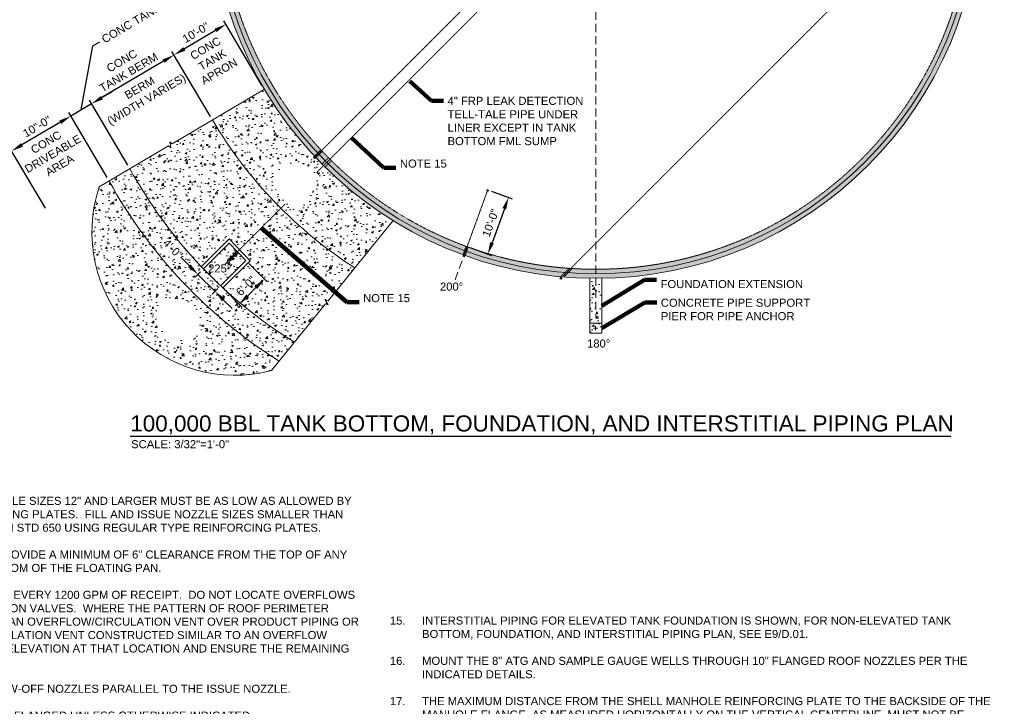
# Model space of a CAD drawing. Header units: inches. Extents: x -1659 to 2136, y -2299 to 1081.
# Tile 2 of 3: x 160 to 2117, y -1355 to 9. Entities that reach past the tile are written whole.
import ezdxf

# ---------------------------------------------------------------- set-up
doc = ezdxf.new("R2010")
doc.units = ezdxf.units.IN
doc.header["$MEASUREMENT"] = 0
doc.linetypes.add('( Dashed )', pattern=[9, 6, -3])
doc.linetypes.add('HIDDEN', pattern=[0.19685, 0.15748, -0.03937])
doc.layers.get('DefPoints').update_dxf_attribs({"lineweight": 0})
for name, color, linetype, lineweight in [('G-ANNO-DIMS', 2, 'Continuous', 0), ('G-ANNO-MASK', 1, 'Continuous', 0), ('G-ANNO-NOTE', 4, 'Continuous', 30), ('G-ANNO-PATT', 250, 'Continuous', 0), ('G-ANNO-TEXT', 2, 'Continuous', 30), ('G-GRID-COOR', 2, 'Continuous', 13), ('M-DETL LGHT', 3, 'Continuous', 0), ('M-DETL-LGHT', 3, 'Continuous', 0), ('M-DETL-MEDM', 5, 'Continuous', 0), ('M-DETL-MLGT', 2, 'Continuous', 0), ('M-PIPE-VALV', 3, 'Continuous', 0)]:
    doc.layers.add(name, color=color, linetype=linetype, lineweight=lineweight)
doc.layers.add('G-ANNO-NPLT', color=2, linetype='Continuous', lineweight=0, plot=False)
doc.styles.add("AEC_AC_12ArchDims-CC_3-32_1'", font='arial.ttf', dxfattribs={"height": 16})
doc.styles.add("AEC_AC_51Text-LeftTop_3-32_1'", font='arial.ttf', dxfattribs={"height": 16})
doc.styles.add("AEC_AC_53Text-LeftTop_1-32_1'", font='arial.ttf', dxfattribs={"height": 48})
doc.dimstyles.new("AEC_AC_12_Arch-Dims_3-32_1'", dxfattribs={"dimtxt": 16, "dimasz": 24, "dimexe": 8, "dimexo": 8, "dimgap": 8, "dimtad": 1, "dimdec": 4, "dimzin": 15, "dimdsep": 46, "dimlunit": 4, "dimtxsty": "AEC_AC_12ArchDims-CC_3-32_1'", "dimcen": 0.09, "dimclrd": 256, "dimclre": 256, "dimazin": 2, "dimtfac": 0.7, "dimtdec": 4, "dimtix": 1, "dimtmove": 1, "dimatfit": 3, "dimfxl": 1, "dimfrac": 1, "dimtolj": 1, "dimtzin": 15, "dimlwd": 30, "dimlwe": 30, "dimarcsym": 0})
doc.dimstyles.new("AEC_AC_51_Notes_3-32_1'", dxfattribs={"dimtxt": 16, "dimasz": 24, "dimexe": 8, "dimexo": 8, "dimgap": 8, "dimtad": 1, "dimjust": 1, "dimdec": 3, "dimzin": 15, "dimdsep": 46, "dimlunit": 5, "dimtxsty": "AEC_AC_51Text-LeftTop_3-32_1'", "dimcen": 0.09, "dimclrd": 256, "dimclre": 256, "dimazin": 2, "dimtfac": 0.7, "dimtdec": 3, "dimtmove": 1, "dimatfit": 1, "dimfxl": 1, "dimfrac": 1, "dimtolj": 1, "dimtzin": 15, "dimlwd": 30, "dimlwe": 30, "dimarcsym": 0})

# ---------------------------------------------------------------- blocks, each defined once
blk = doc.blocks.new('BLND FLNG 4')
for p, q in [((0.9375, 4.5), (0, 4.5)), ((0, 4.5), (0, -4.5)), ((0.9375, 4.5), (0.9375, -4.5)), ((0.9375, -4.5), (0, -4.5))]:
    blk.add_line(p, q)
blk = doc.blocks.new('BALL 4')
for p, q in [((-8.1, 3.6), (-5.6, 1.1)), ((-3.4, 1.1), (-0.9, 3.6)), ((-8.1, -3.6), (-5.6, -1.1)), ((-3.4, -1.1), (-0.9, -3.6))]:
    blk.add_line(p, q)
blk.add_circle((-4.5, 0), 1.5)
for p in [(-9, 0), (-0.9, 0)]:
    blk.add_blockref('BLND FLNG 4', p)
blk = doc.blocks.new('WNF 4')
for p, q in [((0, -4.5), (0, 4.5)), ((0, 4.5), (0, -4.5)), ((0, 4.5), (0.9, 4.5)), ((0.9, -4.5), (0.9, 4.5)), ((3, 2.2), (0.9, 2.9)), ((3, 2.2), (3, -2.2)), ((0, -4.5), (0.9, -4.5)), ((3, -2.2), (0.9, -2.9))]:
    blk.add_line(p, q)
blk = doc.blocks.new('*D40')
at = {"layer": 'DefPoints', "color": 0, "transparency": 16777216}
for p in [(1090.8, -329), (1049.8, -441.8), (1090.9, -456.8)]:
    blk.add_point(p, dxfattribs=at)
at = {"layer": 'G-ANNO-DIMS', "lineweight": 30, "transparency": 16777216}
for p, q in [((1098.3, -331.8), (1139.4, -346.7)), ((1123.7, -366.5), (1099.1, -434.2)), ((1057.3, -444.5), (1098.4, -459.5))]:
    blk.add_line(p, q, dxfattribs=at)
at = {"layer": 'G-ANNO-DIMS', "transparency": 16777216}
for points in [[(1119.9, -365.2), (1127.4, -367.9), (1131.9, -344)], [(1095.3, -432.8), (1102.8, -435.6), (1090.9, -456.8)]]:
    blk.add_solid(points, dxfattribs=at)
at = {"layer": 'G-ANNO-DIMS', "color": 0, "lineweight": 30, "transparency": 16777216, "insert": (1096.2, -394.8), "char_height": 16, "attachment_point": 5, "rotation": 70.0047, "style": "AEC_AC_12ArchDims-CC_3-32_1'"}
blk.add_mtext('\\A1;10\'-0"', dxfattribs=at)
blk = doc.blocks.new('*D41')
at = {"layer": 'DefPoints', "color": 0, "transparency": 16777216}
for p in [(609.9, -469.6), (559.8, -519.7), (596.5, -556.4)]:
    blk.add_point(p, dxfattribs=at)
at = {"layer": 'G-ANNO-DIMS', "lineweight": 30, "transparency": 16777216}
for p, q in [((615.6, -475.2), (652.3, -511.9)), ((565.5, -525.3), (602.2, -562.1)), ((629.6, -523.3), (613.5, -539.4))]:
    blk.add_line(p, q, dxfattribs=at)
at = {"layer": 'G-ANNO-DIMS', "transparency": 16777216}
for points in [[(626.8, -520.4), (632.5, -526.1), (646.6, -506.3)], [(610.7, -536.6), (616.3, -542.3), (596.5, -556.4)]]:
    blk.add_solid(points, dxfattribs=at)
at = {"layer": 'G-ANNO-DIMS', "color": 0, "lineweight": 30, "transparency": 16777216, "insert": (610.1, -519.9), "char_height": 16, "attachment_point": 5, "rotation": 45, "style": "AEC_AC_12ArchDims-CC_3-32_1'"}
blk.add_mtext('\\A1;6\'-0"', dxfattribs=at)
blk = doc.blocks.new('*D44')
at = {"layer": 'DefPoints', "color": 0, "transparency": 16777216}
for p in [(467, -61.1), (646.7, -129.2), (543.4, -190.2)]:
    blk.add_point(p, dxfattribs=at)
at = {"layer": 'G-ANNO-DIMS', "lineweight": 30, "transparency": 16777216}
for p, q in [((642.6, -122.3), (566.3, 6.9)), ((549.7, -12.2), (487.7, -48.9)), ((539.3, -183.3), (463, -54.2))]:
    blk.add_line(p, q, dxfattribs=at)
at = {"layer": 'G-ANNO-DIMS', "transparency": 16777216}
for points in [[(547.6, -8.8), (551.7, -15.7), (570.3, 0)], [(485.7, -45.4), (489.7, -52.3), (467, -61.1)]]:
    blk.add_solid(points, dxfattribs=at)
at = {"layer": 'G-ANNO-DIMS', "color": 0, "lineweight": 30, "transparency": 16777216, "insert": (510.4, -16.6), "char_height": 16, "attachment_point": 5, "rotation": 30.5926, "style": "AEC_AC_12ArchDims-CC_3-32_1'"}
blk.add_mtext('\\A1;10\'-0"', dxfattribs=at)
blk = doc.blocks.new('*D42')
at = {"layer": 'DefPoints', "color": 0, "transparency": 16777216}
for p in [(303.2, -158), (543.4, -190.2), (379.5, -287.1, 0)]:
    blk.add_point(p, dxfattribs=at)
at = {"layer": 'G-ANNO-DIMS', "lineweight": 30, "transparency": 16777216}
for p, q in [((539.3, -183.3), (463, -54.2)), ((446.4, -73.3), (323.8, -145.7)), ((375.5, -280.2), (299.1, -151.1))]:
    blk.add_line(p, q, dxfattribs=at)
at = {"layer": 'G-ANNO-DIMS', "transparency": 16777216}
for points in [[(444.3, -69.9), (448.4, -76.7), (467, -61.1)], [(321.8, -142.3), (325.9, -149.2), (303.2, -158)]]:
    blk.add_solid(points, dxfattribs=at)
at = {"layer": 'G-ANNO-DIMS', "color": 0, "transparency": 16777216, "insert": (370.1, -84.1), "char_height": 16, "width": 130.226, "attachment_point": 5, "rotation": 30.5926, "style": "AEC_AC_12ArchDims-CC_3-32_1'"}
blk.add_mtext('\\A1;CONC TANK BERM', dxfattribs=at)
blk = doc.blocks.new('*D43')
at = {"layer": 'DefPoints', "color": 0, "transparency": 16777216}
for p in [(261.8, -182.4), (379.5, -287.1), (338.2, -311.5)]:
    blk.add_point(p, dxfattribs=at)
at = {"layer": 'G-ANNO-DIMS', "lineweight": 30, "transparency": 16777216}
for p, q in [((305.8, -43.1), (319.6, -35)), ((282.5, -170.2), (305.8, -43.1)), ((323.8, -145.7), (344.5, -133.5)), ((375.5, -280.2), (299.1, -151.1)), ((334.1, -304.7), (257.8, -175.5)), ((303.2, -158), (261.8, -182.4)), ((303.2, -158), (261.8, -182.4)), ((241.2, -194.6), (220.5, -206.8))]:
    blk.add_line(p, q, dxfattribs=at)
at = {"layer": 'G-ANNO-DIMS', "transparency": 16777216}
for points in [[(321.8, -142.3), (325.9, -149.2), (303.2, -158)], [(239.2, -191.2), (243.2, -198.1), (261.8, -182.4)]]:
    blk.add_solid(points, dxfattribs=at)
at = {"layer": 'G-ANNO-DIMS', "color": 0, "lineweight": 30, "transparency": 16777216, "insert": (412.4, 19.9), "char_height": 16, "attachment_point": 5, "rotation": 30.5926, "style": "AEC_AC_12ArchDims-CC_3-32_1'"}
blk.add_mtext('\\A1;CONC TANK BERM', dxfattribs=at)
blk = doc.blocks.new('*D46')
at = {"layer": 'DefPoints', "color": 0, "transparency": 16777216}
for p in [(144.3, -251.9), (338.2, -311.5), (215.6, -372.5, 0)]:
    blk.add_point(p, dxfattribs=at)
at = {"layer": 'G-ANNO-DIMS', "lineweight": 30, "transparency": 16777216}
for p, q in [((334.1, -304.7), (257.8, -175.5)), ((241.2, -194.6), (164.9, -239.7)), ((211.5, -365.6), (140.2, -245))]:
    blk.add_line(p, q, dxfattribs=at)
at = {"layer": 'G-ANNO-DIMS', "transparency": 16777216}
for points in [[(239.2, -191.2), (243.2, -198.1), (261.8, -182.4)], [(162.9, -236.2), (167, -243.1), (144.3, -251.9)]]:
    blk.add_solid(points, dxfattribs=at)
at = {"layer": 'G-ANNO-DIMS', "color": 0, "lineweight": 30, "transparency": 16777216, "insert": (194.8, -203.2), "char_height": 16, "attachment_point": 5, "rotation": 30.5926, "style": "AEC_AC_12ArchDims-CC_3-32_1'"}
blk.add_mtext('\\A1;10"-0"', dxfattribs=at)
blk = doc.blocks.new('*D48')
at = {"layer": 'DefPoints', "color": 0, "transparency": 16777216}
for p in [(525.6, -486, 0), (559.8, -519.7, 0), (548.6, -530.9)]:
    blk.add_point(p, dxfattribs=at)
at = {"layer": 'G-ANNO-DIMS', "lineweight": 30, "transparency": 16777216}
for p, q in [((497.7, -480), (480.7, -463)), ((520, -491.6), (509, -502.6)), ((514.7, -497), (548.6, -530.9)), ((554.1, -525.3), (542.9, -536.5)), ((565.6, -547.9), (582.5, -564.8))]:
    blk.add_line(p, q, dxfattribs=at)
at = {"layer": 'G-ANNO-DIMS', "transparency": 16777216}
for points in [[(500.5, -477.2), (494.9, -482.8), (514.7, -497)], [(568.4, -545), (562.7, -550.7), (548.6, -530.9)]]:
    blk.add_solid(points, dxfattribs=at)
at = {"layer": 'G-ANNO-DIMS', "color": 0, "lineweight": 30, "transparency": 16777216, "insert": (464.9, -446.2), "char_height": 16, "attachment_point": 5, "rotation": 315, "style": "AEC_AC_12ArchDims-CC_3-32_1'"}
blk.add_mtext('\\A1;4\'-0"', dxfattribs=at)

msp = doc.modelspace()

# ---------------------------------------------------------------- hatches: boundary and pattern name
at = {"layer": 'G-ANNO-PATT', "linetype": 'Continuous', "lineweight": 13}
h = msp.add_hatch(dxfattribs=at)
h.set_pattern_fill('AR-CONC', color=256, style=0, pattern_type=2)
h.set_pattern_definition([(50, (822.67, -320.94), (35.863, -3.1376), [3.75, -41.25]), (355, (822.67, -320.94), (-6.9376, 37.6096), [3, -33]), (100.4514, (825.66, -321.202), (28.92544, 34.472), [3.187, -35.0571]), (46.1842, (822.67, -310.94), (53.3621, -8.276), [5.625, -61.875]), (96.6356, (827.12, -311.63), (46.7331, 48.706), [4.7805, -52.5857]), (351.184, (822.67, -310.94), (46.7331, 48.706), [4.5, -49.5]), (21, (827.67, -313.44), (29.84535, -20.13094), [3.75, -41.25]), (326, (827.67, -313.44), (12.1658, 36.2575), [3, -33]), (71.4514, (830.158, -315.12), (42.0111, 16.12656), [3.187, -35.0571]), (37.5, (822.671, -320.941), (0.60799, 16.64469), [0, -32.6, 0, -33.5, 0, -33.125]), (7.5, (822.67, -320.941), (13.15348, 19.72059), [0, -19.1, 0, -31.85, 0, -12.625]), (327.5, (811.52, -320.941), (26.69112, -1.12774), [0, -12.5, 0, -39, 0, -51.75]), (317.5, (806.52, -320.94), (29.1593, 5.00525), [0, -16.25, 0, -25.9, 0, -36.75])])
edge = h.paths.add_edge_path()
edge.add_arc((1305.19661, 260.17414), 765, 0, 360)
edge.add_line((1317.27142, -504.73056), (1317.27142, -504.73031))
edge.add_line((1317.27142, -504.73031), (1317.27143, -504.73056))
edge = h.paths.add_edge_path(flags=16)
edge.add_arc((1305.19661, 260.17414), 747, 0, 360)
h = msp.add_hatch(dxfattribs=at)
h.set_pattern_fill('AR-CONC', color=256, style=0, pattern_type=2)
h.set_pattern_definition([(50, (665.398, -230.085), (35.863, -3.1376), [3.75, -41.25]), (355, (665.398, -230.085), (-6.9376, 37.61), [3, -33]), (100.451, (668.387, -230.346), (28.9254, 34.472), [3.187, -35.057]), (46.184, (665.4, -220.085), (53.362, -8.276), [5.625, -61.875]), (96.636, (669.845, -220.775), (46.733, 48.706), [4.78, -52.586]), (351.184, (665.4, -220.085), (46.733, 48.706), [4.5, -49.5]), (21, (670.398, -222.585), (29.8454, -20.131), [3.75, -41.25]), (326, (670.398, -222.585), (12.166, 36.2575), [3, -33]), (71.451, (672.885, -224.263), (42.011, 16.1266), [3.187, -35.057]), (37.5, (665.398, -230.085), (0.608, 16.6447), [0, -32.6, 0, -33.5, 0, -33.125]), (7.5, (665.398, -230.085), (13.1535, 19.7206), [0, -19.1, 0, -31.85, 0, -12.625]), (327.5, (654.248, -230.085), (26.6911, -1.1277), [0, -12.5, 0, -39, 0, -51.75]), (317.5, (649.248, -230.085), (29.1593, 5.0052), [0, -16.25, 0, -25.9, 0, -36.75])])
h.paths.add_polyline_path([(754.49565, -270.81875, -0.0583759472), (646.67862, -129.1574), (543.38168, -190.22901, 0.0574773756), (665.91474, -351.82561), (667.27723, -315.07514), (667.33213, -313.59422), (668.81408, -273.62167), (748.75915, -276.58556)])
h.paths.add_polyline_path([(745.73284, -263.11757), (747.97713, -265.36182), (747.53646, -265.80251), (746.5537, -266.78528), (744.30941, -264.54103), (745.22695, -263.62347)], flags=16)
h = msp.add_hatch(dxfattribs=at)
h.set_pattern_fill('AR-CONC', color=256, style=0, pattern_type=2)
h.set_pattern_definition([(50, (668.72, -477.17), (35.863, -3.1376), [3.75, -41.25]), (355, (668.72, -477.17), (-6.9376, 37.6096), [3, -33]), (100.451, (671.71, -477.43), (28.9254, 34.472), [3.187, -35.057]), (46.184, (668.72, -467.17), (53.362, -8.276), [5.625, -61.875]), (96.636, (673.17, -467.86), (46.733, 48.706), [4.7805, -52.586]), (351.184, (668.72, -467.17), (46.733, 48.706), [4.5, -49.5]), (21, (673.72, -469.67), (29.8454, -20.131), [3.75, -41.25]), (326, (673.72, -469.67), (12.1658, 36.2575), [3, -33]), (71.451, (676.208, -471.347), (42.011, 16.1266), [3.187, -35.057]), (37.5, (668.721, -477.169), (0.608, 16.6447), [0, -32.6, 0, -33.5, 0, -33.125]), (7.5, (668.72, -477.169), (13.1535, 19.7206), [0, -19.1, 0, -31.85, 0, -12.625]), (327.5, (657.571, -477.169), (26.6911, -1.12774), [0, -12.5, 0, -39, 0, -51.75]), (317.5, (652.57, -477.17), (29.1593, 5.0052), [0, -16.25, 0, -25.9, 0, -36.75])])
h.paths.add_polyline_path([(826.32186, -484.07311, -0.1168040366), (543.38168, -190.22901), (463.20109, -237.63369), (458.68292, -233.92145), (460.83279, -245.41737), (456.31462, -241.70513), (379.53911, -287.09665, 0.0650139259), (521.48047, -481.65664), (576.79432, -426.49978), (618.38694, -469.7439), (564.197, -523.78004, 0.0481544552), (706.48262, -631.92667), (768.20406, -555.77686), (773.73223, -557.68313), (767.71325, -547.65568), (773.24141, -549.56195)])
h = msp.add_hatch(dxfattribs=at)
h.set_pattern_fill('AR-CONC', color=256, style=0, pattern_type=2)
h.set_pattern_definition([(50, (824.886, -400.717), (35.863, -3.1376), [3.75, -41.25]), (355, (824.886, -400.717), (-6.9376, 37.6096), [3, -33]), (100.451, (827.874, -400.98), (28.9254, 34.472), [3.187, -35.057]), (46.184, (824.886, -390.717), (53.362, -8.276), [5.625, -61.875]), (96.636, (829.33, -391.407), (46.733, 48.706), [4.78, -52.586]), (351.184, (824.886, -390.717), (46.733, 48.706), [4.5, -49.5]), (21, (829.886, -393.217), (29.8454, -20.131), [3.75, -41.25]), (326, (829.886, -393.217), (12.166, 36.2575), [3, -33]), (71.451, (832.373, -394.895), (42.011, 16.1266), [3.187, -35.057]), (37.5, (824.886, -400.717), (0.608, 16.6447), [0, -32.6, 0, -33.5, 0, -33.125]), (7.5, (824.886, -400.717), (13.1535, 19.7206), [0, -19.1, 0, -31.85, 0, -12.625]), (327.5, (813.736, -400.717), (26.6911, -1.1277), [0, -12.5, 0, -39, 0, -51.75]), (317.5, (808.736, -400.717), (29.1593, 5.0052), [0, -16.25, 0, -25.9, 0, -36.75])])
h.paths.add_polyline_path([(667.30467, -315.07616), (667.27723, -315.07514), (665.91474, -351.82561, 0.0589310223), (826.32186, -484.07311), (902.40842, -390.20011, -0.0623589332), (754.49565, -270.81875), (748.75915, -276.58556), (668.81408, -273.62167), (667.33213, -313.59421, -107.9383159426)])
h = msp.add_hatch(dxfattribs=at)
h.set_pattern_fill('AR-CONC', color=256, style=0, pattern_type=2)
h.set_pattern_definition([(50, (588.977, -569.133), (35.863, -3.1376), [3.75, -41.25]), (355, (588.977, -569.133), (-6.9376, 37.6096), [3, -33]), (100.451, (591.965, -569.394), (28.9254, 34.472), [3.187, -35.057]), (46.184, (588.977, -559.133), (53.362, -8.276), [5.625, -61.875]), (96.636, (593.424, -559.823), (46.733, 48.706), [4.7805, -52.586]), (351.184, (588.977, -559.133), (46.733, 48.706), [4.5, -49.5]), (21, (593.977, -561.633), (29.8454, -20.131), [3.75, -41.25]), (326, (593.977, -561.633), (12.1658, 36.2575), [3, -33]), (71.451, (596.464, -563.31), (42.011, 16.1266), [3.187, -35.057]), (37.5, (588.977, -569.133), (0.608, 16.6447), [0, -32.6, 0, -33.5, 0, -33.125]), (7.5, (588.977, -569.133), (13.1535, 19.7206), [0, -19.1, 0, -31.85, 0, -12.625]), (327.5, (577.827, -569.133), (26.6911, -1.12774), [0, -12.5, 0, -39, 0, -51.75]), (317.5, (572.827, -569.133), (29.1593, 5.0052), [0, -16.25, 0, -25.9, 0, -36.75])])
h.paths.add_polyline_path([(706.48262, -631.92667, -0.1298928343), (379.53911, -287.09665), (338.19827, -311.53833, 0.1278770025), (676.02365, -669.5059)])
h = msp.add_hatch(dxfattribs=at)
h.set_pattern_fill('AR-CONC', color=256, style=0, pattern_type=2)
h.set_pattern_definition([(50, (409.553, -489.357), (35.863, -3.1376), [3.75, -41.25]), (355, (409.553, -489.357), (-6.9376, 37.6096), [3, -33]), (100.451, (412.542, -489.62), (28.9254, 34.472), [3.187, -35.057]), (46.184, (409.553, -479.357), (53.362, -8.276), [5.625, -61.875]), (96.636, (414, -480.047), (46.733, 48.706), [4.7805, -52.586]), (351.184, (409.553, -479.357), (46.733, 48.706), [4.5, -49.5]), (21, (414.553, -481.857), (29.8454, -20.131), [3.75, -41.25]), (326, (414.553, -481.857), (12.1658, 36.2575), [3, -33]), (71.451, (417.04, -483.535), (42.011, 16.1266), [3.187, -35.057]), (37.5, (409.553, -489.357), (0.608, 16.6447), [0, -32.6, 0, -33.5, 0, -33.125]), (7.5, (409.553, -489.357), (13.1535, 19.7206), [0, -19.1, 0, -31.85, 0, -12.625]), (327.5, (398.403, -489.357), (26.6911, -1.12774), [0, -12.5, 0, -39, 0, -51.75]), (317.5, (393.403, -489.357), (29.1593, 5.0052), [0, -16.25, 0, -25.9, 0, -36.75])])
h.paths.add_polyline_path([(318.25807, -323.32745, 0.5954162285), (660.88439, -688.1842), (676.02365, -669.5059, -0.1278770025), (338.19827, -311.53833)])
h.paths.add_polyline_path([(437.55912, -588.65292), (437.54103, -588.65237), (437.57721, -587.45), (438.78013, -547.46809), (478.76204, -548.67101, -2.3637824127)], flags=16)
h = msp.add_hatch(dxfattribs=at)
h.set_pattern_fill('AR-CONC', color=256, style=0, pattern_type=2)
h.set_pattern_definition([(50, (573.47, -486.033), (35.863, -3.138), [3.75, -41.25]), (355, (573.47, -486.033), (-6.938, 37.61), [3, -33]), (100.45, (576.46, -486.294), (28.925, 34.472), [3.187, -35.057]), (46.184, (573.47, -476.033), (53.362, -8.276), [5.625, -61.875]), (96.64, (577.92, -476.723), (46.733, 48.706), [4.78, -52.586]), (351.18, (573.47, -476.033), (46.733, 48.706), [4.5, -49.5]), (21, (578.47, -478.533), (29.845, -20.131), [3.75, -41.25]), (326, (578.47, -478.533), (12.166, 36.258), [3, -33]), (71.45, (580.96, -480.21), (42.011, 16.127), [3.187, -35.057]), (37.5, (573.471, -486.033), (0.608, 16.6447), [0, -32.6, 0, -33.5, 0, -33.125]), (7.5, (573.471, -486.033), (13.1535, 19.7206), [0, -19.1, 0, -31.85, 0, -12.625]), (327.5, (562.321, -486.033), (26.691, -1.1277), [0, -12.5, 0, -39, 0, -51.75]), (317.5, (557.32, -486.033), (29.159, 5.005), [0, -16.25, 0, -25.9, 0, -36.75])])
h.paths.add_polyline_path([(583.27359, -460.91499, -0.4114716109), (584.76655, -459.42203), (584.74983, -455.85423), (584.12207, -455.22647), (584.78498, -454.56356), (585.45312, -453.89543), (586.56893, -455.01124), (588.49728, -454.03324), (591.78709, -450.74325), (576.62917, -434.98346), (525.62479, -485.98784, 0.0129032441), (559.79643, -519.68559), (609.90327, -469.57875), (594.90713, -453.98717), (591.67926, -457.21522), (590.70126, -459.14357), (591.81707, -460.25938), (591.14894, -460.92752), (590.48603, -461.59043), (589.84136, -460.94576), (586.27356, -460.92905, -0.4114716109), (584.78061, -462.422), (584.79732, -465.9898), (585.44199, -466.63447), (584.77908, -467.29738), (584.11617, -467.9603), (581.77387, -465.61801), (580.09562, -463.93975), (577.7522, -461.59634), (578.41512, -460.93342), (579.07803, -460.27051), (579.70579, -460.89827)])
h = msp.add_hatch(dxfattribs=at)
h.set_pattern_fill('AR-CONC', color=256, style=0, pattern_type=2)
h.set_pattern_definition([(50, (1298.92, -537), (35.863, -3.138), [3.75, -41.25]), (355, (1298.92, -537), (-6.938, 37.61), [3, -33]), (100.45, (1301.907, -537.262), (28.925, 34.472), [3.187, -35.057]), (46.184, (1298.92, -527), (53.362, -8.276), [5.625, -61.875]), (96.64, (1303.365, -527.69), (46.733, 48.706), [4.78, -52.586]), (351.18, (1298.92, -527), (46.733, 48.706), [4.5, -49.5]), (21, (1303.92, -529.5), (29.845, -20.131), [3.75, -41.25]), (326, (1303.92, -529.5), (12.166, 36.258), [3, -33]), (71.45, (1306.406, -531.18), (42.011, 16.127), [3.187, -35.057]), (37.5, (1298.919, -537.001), (0.608, 16.6447), [0, -32.6, 0, -33.5, 0, -33.125]), (7.5, (1298.919, -537.001), (13.1535, 19.7206), [0, -19.1, 0, -31.85, 0, -12.625]), (327.5, (1287.769, -537.001), (26.691, -1.1277), [0, -12.5, 0, -39, 0, -51.75]), (317.5, (1282.769, -537), (29.159, 5.005), [0, -16.25, 0, -25.9, 0, -36.75])])
h.paths.add_polyline_path([(1317.27142, -504.73056, -0.0078436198), (1293.27142, -504.7329), (1293.27142, -593.83551), (1317.27142, -593.83551)])
h = msp.add_hatch(dxfattribs=at)
h.set_pattern_fill('AR-CONC', color=256, style=0, pattern_type=2)
h.set_pattern_definition([(50, (1298.92, -600.157), (35.863, -3.138), [3.75, -41.25]), (355, (1298.92, -600.157), (-6.938, 37.61), [3, -33]), (100.45, (1301.907, -600.42), (28.925, 34.472), [3.187, -35.057]), (46.18, (1298.92, -590.157), (53.36, -8.276), [5.625, -61.875]), (96.64, (1303.365, -590.847), (46.733, 48.706), [4.78, -52.586]), (351.18, (1298.92, -590.157), (46.733, 48.706), [4.5, -49.5]), (21, (1303.92, -592.657), (29.845, -20.13), [3.75, -41.25]), (326, (1303.92, -592.657), (12.166, 36.258), [3, -33]), (71.45, (1306.406, -594.335), (42.01, 16.127), [3.187, -35.057]), (37.5, (1298.919, -600.157), (0.608, 16.645), [0, -32.6, 0, -33.5, 0, -33.125]), (7.5, (1298.919, -600.157), (13.153, 19.72), [0, -19.1, 0, -31.85, 0, -12.625]), (327.5, (1287.769, -600.157), (26.691, -1.128), [0, -12.5, 0, -39, 0, -51.75]), (317.5, (1282.769, -600.157), (29.16, 5.005), [0, -16.25, 0, -25.9, 0, -36.75])])
h.paths.add_polyline_path([(1293.27142, -613.83551), (1317.27142, -613.83551), (1317.27142, -593.83551), (1293.27142, -593.83551)])

# ---------------------------------------------------------------- linework, layer by layer
at = {"layer": 'G-ANNO-MASK', "linetype": 'Continuous', "extrusion": (3.01612e-05, 1.81877e-05, 1), "elevation": 0.01716, "flags": 128}
msp.add_lwpolyline([(646.67862, -129.1574), (463.20109, -237.63369), (458.68292, -233.92145), (460.83279, -245.41737), (456.31462, -241.70513), (318.25807, -323.32746)], dxfattribs=at)
at = {"layer": 'G-ANNO-MASK', "linetype": 'Continuous', "elevation": 0.0155, "flags": 128}
msp.add_lwpolyline([(902.40842, -390.20011), (773.24141, -549.56195), (767.71325, -547.65568), (773.73223, -557.68313), (768.20406, -555.77686), (660.88439, -688.1842)], dxfattribs=at)
at = {"layer": 'G-ANNO-NPLT', "linetype": 'Continuous', "extrusion": (3.53862e-06, 8.96574e-06, 1)}
msp.add_arc((588.45481, -412.89715, 0.01166), 284.65595, 161.65974202, 284.74076243, dxfattribs=at)
at = {"layer": 'G-ANNO-TEXT'}
msp.add_line((380.07156, -818.6776), (2010.75877, -818.6776), dxfattribs=at)
at = {"layer": 'G-GRID-COOR', "linetype": '( Dashed )', "ltscale": 2.666667}
for p, q in [((1305.19661, 240.54174), (1305.19661, -582.25926)), ((591.72312, -453.98597, 0.01722), (569.0734, -476.63647, 0.02335)), ((1025.79262, -507.67718), (1042.19681, -462.61495))]:
    msp.add_line(p, q, dxfattribs=at)
at = {"layer": 'G-GRID-COOR', "linetype": 'Continuous', "ltscale": 2.666667}
for p, q in [((1301.1218, -603.83551), (1309.1218, -603.83551)), ((1305.1218, -607.83551), (1305.1218, -599.83551))]:
    msp.add_line(p, q, dxfattribs=at)
at = {"layer": 'M-DETL LGHT'}
for p, q in [((1234.235, -504.28252), (1235.65845, -502.85908)), ((1236.47925, -506.52681), (1234.235, -504.28252)), ((1237.90271, -505.10337), (1235.65845, -502.85908)), ((1236.47925, -506.52681), (1237.90271, -505.10337)), ((1238.81203, -501.94008), (1236.77572, -503.97636))]:
    msp.add_line(p, q, dxfattribs=at)
msp.add_circle((1305.19661, 260.17414), 765, dxfattribs=at)
at = {"layer": 'M-DETL LGHT', "linetype": 'HIDDEN'}
msp.add_circle((1305.19661, 260.17414), 747, dxfattribs=at)
at = {"layer": 'M-DETL LGHT'}
msp.add_arc((1305.19661, 260.17414), 885, 210.5925917, 237.24135149, dxfattribs=at)
at = {"layer": 'M-DETL-LGHT'}
for p, q in [((744.30941, -264.54103), (745.22695, -263.62347)), ((744.30941, -264.54103), (746.5537, -266.78528)), ((745.22695, -263.62347), (745.73284, -263.11757)), ((745.73284, -263.11757), (747.97713, -265.36182)), ((746.5537, -266.78528), (747.53646, -265.80251)), ((747.53646, -265.80251), (747.97713, -265.36182)), ((576.79432, -426.49978, 0.02391), (521.48047, -481.65664, 0.02391)), ((576.79432, -426.49978, 0.02391), (618.38694, -469.7439, 0.02391)), ((576.62917, -434.98346, 0.02391), (525.62479, -485.98784, 0.02391)), ((576.62917, -434.98346, 0.02391), (609.90327, -469.57875, 0.02391)), ((609.90327, -469.57875, 0.02391), (559.79643, -519.68559, 0.02391)), ((591.78709, -450.74325, 0.02391), (588.49728, -454.03324, 0.02391)), ((594.90713, -453.98717, 0.02391), (591.67926, -457.21522, 0.02391)), ((1041.07671, -461.05268), (1041.28541, -460.47938)), ((1044.05912, -462.13838), (1041.07671, -461.05268)), ((1041.27616, -460.50478), (1041.76532, -459.16107)), ((1044.74773, -460.24677), (1041.76532, -459.16107)), ((1042.67418, -458.3709), (1042.31385, -459.36075)), ((1044.05912, -462.13838), (1044.35966, -461.3128)), ((1044.55363, -459.05478), (1044.1932, -460.0449)), ((1044.35966, -461.3128), (1044.74773, -460.24677)), ((618.38694, -469.7439, 0.02391), (564.197, -523.78004, 0.02391)), ((1293.27142, -504.7329), (1293.27142, -613.83551)), ((1317.27142, -504.73031), (1317.27142, -613.83551)), ((1317.27142, -593.83551), (1293.27142, -593.83551)), ((1317.27142, -613.83551), (1293.27142, -613.83551))]:
    msp.add_line(p, q, dxfattribs=at)
at = {"layer": 'M-DETL-LGHT', "color": 3, "linetype": 'Continuous'}
for p, q in [((580.09681, -463.93856, 0.02123), (577.49759, -466.53384, 0.02123)), ((581.77387, -465.61801, 0.02391), (579.17793, -468.21395, 0.02123))]:
    msp.add_line(p, q, dxfattribs=at)
at = {"layer": 'M-DETL-LGHT'}
for radius, start, end in [(930, 208.67306615, 238.27656195), (978, 208.7673087, 237.91635895)]:
    msp.add_arc((1195.49489, 159.12769, 0.02391), radius, start, end, dxfattribs=at)
msp.add_3dface([(577.7522, -461.59634, 0.02391), (578.41512, -460.93342, 0.02391), (584.77908, -467.29738, 0.02391), (584.11617, -467.9603, 0.02391)], dxfattribs=at)
at = {"layer": 'M-DETL-MEDM'}
msp.add_circle((1305.19661, 260.17414), 756, dxfattribs=at)
at = {"layer": 'M-DETL-MLGT', "linetype": 'HIDDEN'}
for p, q in [((1829.62723, 818.49867), (746.88206, -264.26677)), ((2065.02463, 324.26038), (1240.30312, -500.449)), ((1251.52427, 206.28112), (750.87453, -294.20084)), ((758.78303, -249.17956), (746.04757, -261.91526)), ((761.86292, -252.46364), (749.12986, -265.19693)), ((774.01166, -265.02391), (761.22966, -277.69855)), ((780.01435, -271.04196), (767.23148, -283.71745)), ((1089.86057, -331.39729), (1048.16868, -445.99838)), ((1089.31698, -328.52177), (1088.48737, -330.92282)), ((1091.48723, -331.95933), (1088.48737, -330.92282)), ((1092.31684, -329.55827), (1089.31698, -328.52177)), ((1092.31684, -329.55827), (1091.48723, -331.95933)), ((687.71449, -357.33972), (593.0089, -452.01357)), ((1047.6577, -441.02453), (1041.50027, -457.93896)), ((1047.0836, -448.98101), (1043.5512, -458.69071)), ((1051.88638, -442.56346), (1045.72894, -459.47791)), ((1252.60231, -484.97204), (1235.89385, -501.68026)), ((1258.56915, -485.3692), (1241.74799, -502.19012))]:
    msp.add_line(p, q, dxfattribs=at)
msp.add_3dface([(1049.73602, -446.56858), (1048.65091, -449.55129), (1045.68656, -448.47269), (1046.77162, -445.49013)], dxfattribs=at)
at = {"layer": 'M-PIPE-VALV'}
for p, q in [((577.2088, -466.24489, 0.02123), (575.7683, -467.68321, 0.02123)), ((575.7683, -467.68321, 0.02123), (578.02643, -469.94126, 0.02123)), ((575.76918, -467.68233, 0.02123), (576.33072, -465.73995, 0.02123)), ((577.2088, -466.24489, 0.02123), (579.46582, -468.50183, 0.02123)), ((579.46582, -468.50183, 0.02123), (578.02643, -469.94126, 0.02123)), ((578.02643, -469.94126, 0.02123), (579.96923, -469.38116, 0.02123))]:
    msp.add_line(p, q, dxfattribs=at)
for centre in [(576.45085, -465.32439, 0.02123), (580.38488, -469.26134, 0.02123)]:
    msp.add_circle(centre, 0.43258, dxfattribs=at)

# ---------------------------------------------------------------- block references
at = {"layer": 'M-DETL-LGHT', "rotation": 45}
for name in ['BALL 4', 'WNF 4']:
    msp.add_blockref(name, (587.96696, -457.74554, 0.02391), dxfattribs=at)

# ---------------------------------------------------------------- texts
at = {"layer": 'G-ANNO-DIMS', "char_height": 16, "attachment_point": 2, "rotation": 30.59, "style": "AEC_AC_51Text-LeftTop_3-32_1'"}
for s, insert in [('CONC\\PTANK\\PAPRON', (525.46206, -40.82936, 0.01378)), ('BERM\\P(WIDTH VARIES)', (394.63736, -119.27721, 0.01378)), ('CONC\\PDRIVEABLE\\PAREA', (208.54814, -227.51135, 0.01378))]:
    msp.add_mtext(s, dxfattribs=dict(at, insert=insert))
at = {"layer": 'G-ANNO-NOTE', "char_height": 16, "style": "AEC_AC_51Text-LeftTop_3-32_1'"}
for s, insert, width, attachment_point in [('4" FRP LEAK DETECTION TELL-TALE PIPE UNDER LINER EXCEPT IN TANK BOTTOM FML SUMP', (1010.75716, -144.17379), 321.8755659, 1), ('CONCRETE PIPE SUPPORT PIER FOR PIPE ANCHOR', (1434.66516, -588.20076), 315.7410663, 7)]:
    msp.add_mtext(s, dxfattribs=dict(at, insert=insert, width=width, attachment_point=attachment_point))
for s, insert, attachment_point in [('NOTE 15', (916.06122, -276.96783), 4), ('225°', (534.78248, -477.19104, 0.01378), 1), ('FOUNDATION EXTENSION', (1434.21086, -516.3253), 4), ('200%%D', (995.57755, -513.16846, 0.01378), 1), ('NOTE 15', (842.87689, -544.25432), 4), ('180°', (1288.00907, -626.37179, 0.01378), 1)]:
    msp.add_mtext(s, dxfattribs=dict(at, insert=insert, attachment_point=attachment_point))
at = {"layer": 'G-ANNO-TEXT', "attachment_point": 1}
for s, insert, char_height, style in [('100,000 BBL TANK BOTTOM, FOUNDATION, AND INTERSTITIAL PIPING PLAN', (380.0183, -777.15971), 32, "AEC_AC_53Text-LeftTop_1-32_1'"), ('SCALE: {\\A1;\\H1x;3/32}"=1\'-0"', (381.8292, -826.41568), 16, "AEC_AC_51Text-LeftTop_3-32_1'")]:
    msp.add_mtext(s, dxfattribs=dict(at, insert=insert, char_height=char_height, style=style))
at = {"layer": 'G-ANNO-TEXT', "insert": (-376.91818, -912.27604), "char_height": 16, "width": 1213.7593928, "attachment_point": 1, "style": "AEC_AC_51Text-LeftTop_3-32_1'"}
msp.add_mtext('\\P10.^ITHE ELEVATION OF FILL AND ISSUE NOZZLE SIZES 12" AND LARGER MUST BE AS LOW AS ALLOWED BY ^IAPI STD 650 USING LOW TYPE REINFORCING PLATES.  FILL AND ISSUE NOZZLE SIZES SMALLER THAN ^I12" MUST BE AS LOW AS ALLOWED BY API STD 650 USING REGULAR TYPE REINFORCING PLATES.\\P\\P11.^IFLOATING PAN LOW-LEG LEVEL MUST PROVIDE A MINIMUM OF 6" CLEARANCE FROM THE TOP OF ANY ^IINTERNAL NOZZLE FLANGE TO THE BOTTOM OF THE FLOATING PAN.\\P\\P12.^IPROVIDE AT LEAST ONE OVERFLOW FOR EVERY 1200 GPM OF RECEIPT.  DO NOT LOCATE OVERFLOWS ^IOVER STAIRS OR SHELL NOZZLE ISOLATION VALVES.  WHERE THE PATTERN OF ROOF PERIMETER ^ICIRCULATION VENTS WOULD RESULT IN AN OVERFLOW/CIRCULATION VENT OVER PRODUCT PIPING OR ^ITHE STAIRWAY, PROVIDE A SHELL CIRCULATION VENT CONSTRUCTED SIMILAR TO AN OVERFLOW ^ICIRCULATION VENT BUT 1\'-0" HIGHER IN ELEVATION AT THAT LOCATION AND ENSURE THE REMAINING ^IOVERFLOWS ARE ADEQUATE.\\P\\P13.^IINSTALL LOW SUCTION AND WATER DRAW-OFF NOZZLES PARALLEL TO THE ISSUE NOZZLE.\\P\\P14.^IALL SHELL AND ROOF NOZZLES MUST BE FLANGED UNLESS OTHERWISE INDICATED.', dxfattribs=at)
at = {"layer": 'G-ANNO-TEXT', "linetype": 'Continuous', "insert": (896.09292, -1150.19021), "char_height": 16, "width": 1210.0810445, "attachment_point": 1, "style": "AEC_AC_51Text-LeftTop_3-32_1'"}
msp.add_mtext('\\P15.^IINTERSTITIAL PIPING FOR ELEVATED TANK FOUNDATION IS SHOWN, FOR NON-ELEVATED TANK ^I^IBOTTOM, FOUNDATION, AND INTERSTITIAL PIPING PLAN, SEE E9/D.01.\\P\\P16.^IMOUNT THE 8" ATG AND SAMPLE GAUGE WELLS THROUGH 10" FLANGED ROOF NOZZLES PER THE ^IINDICATED DETAILS.\\P\\P17.^ITHE MAXIMUM DISTANCE FROM THE SHELL MANHOLE REINFORCING PLATE TO THE BACKSIDE OF THE ^IMANHOLE FLANGE, AS MEASURED HORIZONTALLY ON THE VERTICAL CENTERLINE, MUST NOT BE ^I^IMORE THAN 6".', dxfattribs=at)

# ---------------------------------------------------------------- dimensions: what is measured, and where the dimension line sits
at = {"layer": 'G-ANNO-DIMS', "lineweight": 30}
dim = msp.add_linear_dim(base=(261.84574, -182.39516, 0.02391), p1=(379.53911, -287.09665, 0.02391), p2=(338.19827, -311.53833, 0.02391), angle=210.5925917, text='CONC TANK BERM', dimstyle="AEC_AC_12_Arch-Dims_3-32_1'", override={"dimtad": 0}, dxfattribs=at)
dim.commit()
dim.dimension.update_dxf_attribs({"geometry": '*D43', "text_midpoint": (326.50442, -30.8996, 0.02391), "dimtype": 160})
for base, p1, p2, angle, picture, middle in [((467.02915, -61.08583), (646.67862, -129.1574), (543.38168, -190.22901), 210.5925917, '*D44', (510.44864, -16.63148)), ((1090.8591, -456.75219), (1090.81691, -329.04002), (1049.78397, -441.80588), 250.00469976, '*D40', (1096.18107, -394.84033))]:
    dim = msp.add_linear_dim(base=base, p1=p1, p2=p2, angle=angle, dimstyle="AEC_AC_12_Arch-Dims_3-32_1'", dxfattribs=at)
    dim.commit()
    dim.dimension.update_dxf_attribs({"geometry": picture, "text_midpoint": middle})
at = {"layer": 'G-ANNO-DIMS'}
dim = msp.add_linear_dim(base=(303.18658, -157.95347), p1=(543.38168, -190.22901), p2=(379.53911, -287.09665, 0.02391), angle=210.5925917, text='CONC TANK BERM', dimstyle="AEC_AC_12_Arch-Dims_3-32_1'", dxfattribs=at)
dim.commit()
dim.dimension.update_dxf_attribs({"geometry": '*D42', "text_midpoint": (370.10426, -84.14246)})
at = {"layer": 'G-ANNO-DIMS', "lineweight": 30}
for base, p1, p2, angle, text, picture, middle in [((144.2779, -251.90407, 0.02391), (338.19827, -311.53833, 0.02391), (215.55385, -372.46068, 0.02812), 210.5925917, '10"-0"', '*D46', (194.83285, -203.23106, 0.02391)), ((596.51026, -556.39942, 0.02391), (609.90327, -469.57875, 0.02391), (559.79643, -519.68559, 0.02391), 225, '6\'-0"', '*D41', (610.13036, -519.91268, 0.02391))]:
    dim = msp.add_linear_dim(base=base, p1=p1, p2=p2, angle=angle, text=text, dimstyle="AEC_AC_12_Arch-Dims_3-32_1'", dxfattribs=at)
    dim.commit()
    dim.dimension.update_dxf_attribs({"geometry": picture, "text_midpoint": middle})
dim = msp.add_linear_dim(base=(548.59107, -530.89095, 0.01378), p1=(525.62479, -485.98784, 0.02391), p2=(559.79643, -519.68559, 0.02391), angle=315, dimstyle="AEC_AC_12_Arch-Dims_3-32_1'", dxfattribs=at)
dim.commit()
dim.dimension.update_dxf_attribs({"geometry": '*D48', "text_midpoint": (453.43032, -457.60309, 0.01378), "dimtype": 160})

# ---------------------------------------------------------------- leaders
at = {"layer": 'G-ANNO-NOTE', "lineweight": 30, "annotation_type": 0, "has_hookline": 1, "hookline_direction": 0}
for points, text_width in [([(935.60075, -112.99696), (978.75716, -152.44818), (1002.75716, -152.44818)], 267.8854), ([(819.76469, -225.33377), (884.06122, -285.24222), (908.06122, -285.24222)], 90.5648), ([(640.36169, -404.67665), (810.87689, -552.52871), (834.87689, -552.52871)], 90.5648), ([(1317.27142, -559.28291), (1402.21086, -508.05091), (1426.21086, -508.05091)], 279.47613), ([(1317.27142, -603.65032), (1402.66516, -552.97921), (1426.66516, -552.97921)], 295.26876)]:
    msp.add_leader(points, dimstyle="AEC_AC_51_Notes_3-32_1'", override={"dimtad": 0, "dimclrd": 0, "dimlwd": 65534}, dxfattribs=dict(at, text_width=text_width))

doc.saveas('drawing.dxf')
